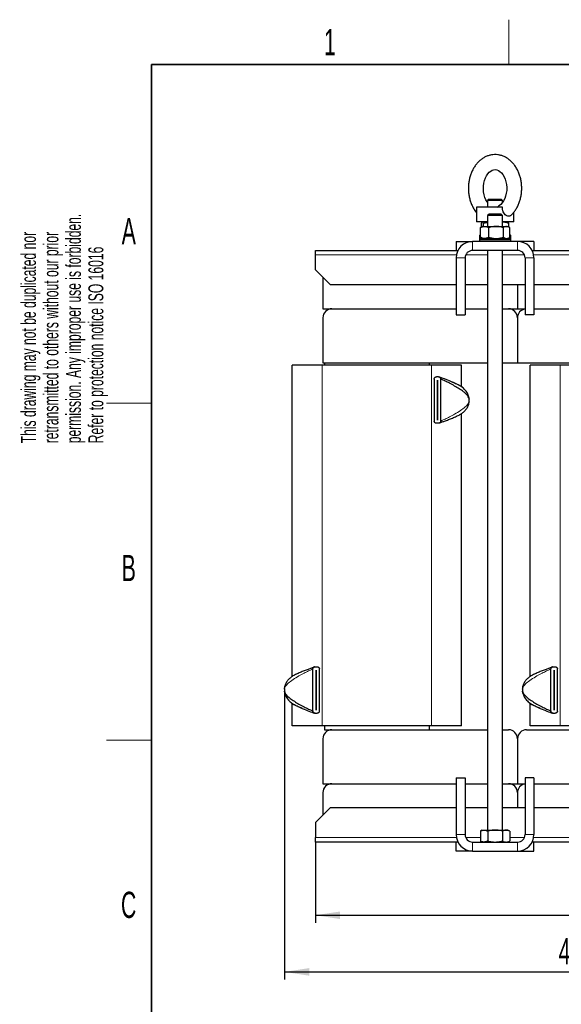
# Model space of a CAD drawing. Header units: millimetres. Extents: x 5 to 418, y 2 to 292.
# Tile 3 of 20: x 8 to 81, y 157 to 288. Entities that reach past the tile are written whole.
import ezdxf

# ---------------------------------------------------------------- set-up
doc = ezdxf.new("R2010")
doc.units = ezdxf.units.MM
doc.layers.add('SLD-0', color=7, linetype='Continuous')
doc.styles.add('SLDTEXTSTYLE0', font='TXT', dxfattribs={"width": 0.605})
doc.dimstyles.new('SLDDIMSTYLE1', dxfattribs={"dimtxt": 3.5, "dimasz": 3.302, "dimexe": 0, "dimexo": 0.0625, "dimgap": 0.875, "dimtad": 1, "dimlfac": 5, "dimrnd": 1e-09, "dimzin": 12, "dimdsep": 46, "dimtxsty": 'SLDTEXTSTYLE0', "dimsah": 1, "dimcen": 0.09, "dimadec": 0, "dimazin": 3, "dimtfac": 1, "dimtofl": 0, "dimtmove": 0, "dimatfit": 3, "dimfxl": 1, "dimfrac": 2, "dimtolj": 1, "dimtzin": 12, "dimarcsym": 0})
doc.dimstyles.new('SLDDIMSTYLE2', dxfattribs={"dimtxt": 3.5, "dimasz": 3.302, "dimexe": 0, "dimexo": 0.0625, "dimgap": 0.875, "dimtad": 1, "dimdec": 0, "dimlfac": 5, "dimrnd": 1e-09, "dimzin": 12, "dimdsep": 46, "dimtxsty": 'SLDTEXTSTYLE0', "dimsah": 1, "dimcen": 0.09, "dimadec": 0, "dimazin": 3, "dimtol": 1, "dimtp": 15, "dimtm": 15, "dimtfac": 1, "dimtdec": 0, "dimtofl": 0, "dimtmove": 0, "dimatfit": 3, "dimfxl": 1, "dimfrac": 2, "dimtolj": 1, "dimarcsym": 0})

# ---------------------------------------------------------------- blocks, each defined once
blk = doc.blocks.new('_D_2')
at = {"layer": 'SLD-0'}
for p, q in [((47.91, 178.64), (47.91, 167.86)), ((127.91, 178.64), (127.91, 167.86)), ((47.91, 168.86), (127.91, 168.86))]:
    blk.add_line(p, q, dxfattribs=at)
for points in [[(47.91, 168.86), (51.21, 168.35), (51.21, 169.36)], [(127.91, 168.86), (124.61, 169.36), (124.61, 168.35)]]:
    blk.add_solid(points, dxfattribs=at)
at = {"layer": 'SLD-0', "insert": (83.9, 173.37), "char_height": 3.5, "attachment_point": 1, "style": 'SLDTEXTSTYLE0'}
blk.add_mtext('400', dxfattribs=at)
blk = doc.blocks.new('_D_3')
at = {"layer": 'SLD-0', "color": 7}
for p, q in [((132.04, 237.55), (132.04, 160.29)), ((43.78, 199.08), (43.78, 160.29)), ((43.78, 161.29), (132.04, 161.29))]:
    blk.add_line(p, q, dxfattribs=at)
for points in [[(43.78, 161.29), (47.09, 160.78), (47.09, 161.8)], [(132.04, 161.29), (128.73, 161.8), (128.73, 160.78)]]:
    blk.add_solid(points, dxfattribs=at)
at = {"layer": 'SLD-0', "color": 7, "attachment_point": 1, "style": 'SLDTEXTSTYLE0'}
for s, insert, char_height in [('441', (80.4, 165.8), 3.5), ('±15', (89.75, 164.78), 2.485)]:
    blk.add_mtext(s, dxfattribs=dict(at, insert=insert, char_height=char_height))

msp = doc.modelspace()

# ---------------------------------------------------------------- linework, layer by layer
at = {"color": 7, "linetype": 'Continuous', "lineweight": 25}
for p, q in [((71.1101, 264.5356), (70.9101, 264.3356)), ((71.1101, 264.5356), (71.9101, 264.5356)), ((71.9101, 264.5356), (72.7101, 264.5356)), ((72.9101, 264.3356), (72.7101, 264.5356)), ((69.4101, 263.4756), (69.4101, 261.4756)), ((72.9115, 263.4756), (69.4101, 263.4756)), ((70.9101, 264.3356), (70.9101, 263.4756)), ((71.9101, 264.3356), (70.9101, 264.3356)), ((72.9101, 264.3356), (71.9101, 264.3356)), ((72.1865, 263.4756), (72.384, 263.6037)), ((72.9101, 264.0908), (72.9101, 264.3356)), ((71.1101, 262.5356), (70.9101, 262.3356)), ((70.9101, 262.3356), (70.9101, 260.8756)), ((71.1037, 262.3356), (70.9101, 262.3356)), ((72.9101, 262.3356), (71.1037, 262.3356)), ((71.265, 262.5356), (71.1101, 262.5356)), ((72.7101, 262.5356), (71.265, 262.5356)), ((72.9101, 262.3356), (72.7101, 262.5356)), ((72.9101, 260.8756), (72.9101, 262.3356)), ((74.4101, 261.4756), (74.4101, 262.7637)), ((70.2067, 261.4756), (69.4101, 261.4756)), ((70.0348, 260.7603), (69.9539, 260.7238)), ((69.9539, 259.4275), (69.9539, 260.7238)), ((70.2101, 260.8756), (70.0308, 260.7721)), ((70.0827, 260.8021), (70.0827, 261.3238)), ((70.9101, 261.4756), (70.2067, 261.4756)), ((70.2101, 260.8756), (70.5136, 260.8756)), ((70.3756, 260.8756), (70.3756, 261.3238)), ((70.5136, 260.8756), (72.0514, 260.8756)), ((71.0733, 259.4275), (71.0733, 260.7238)), ((72.0514, 260.8756), (73.4479, 260.8756)), ((74.4101, 261.4756), (72.9101, 261.4756)), ((72.9101, 261.4692), (72.9703, 261.4756)), ((73.0295, 259.4275), (73.0295, 260.7238)), ((73.4479, 260.8756), (73.6101, 260.8756)), ((73.7894, 260.7721), (73.6101, 260.8756)), ((73.7376, 260.8021), (73.7376, 261.3238)), ((73.8663, 259.4275), (73.8663, 260.7238)), ((69.9539, 259.8194), (69.8101, 259.6756)), ((69.8101, 259.6756), (69.8101, 259.4756)), ((69.9539, 259.6756), (69.8101, 259.6756)), ((69.8101, 259.4756), (69.8101, 259.0756)), ((69.8101, 259.4756), (69.9539, 259.4756)), ((70.0101, 259.2756), (69.8101, 259.0756)), ((69.9539, 259.4275), (70.0348, 259.391)), ((70.0101, 259.2756), (73.8101, 259.2756)), ((70.0308, 259.3792), (70.2101, 259.2756)), ((73.6101, 259.2756), (73.7894, 259.3792)), ((74.0101, 259.0756), (73.8101, 259.2756)), ((74.0101, 259.6756), (73.8663, 259.8194)), ((74.0101, 259.6756), (73.8663, 259.6756)), ((73.8663, 259.4756), (74.0101, 259.4756)), ((74.0101, 259.4756), (74.0101, 259.6756)), ((74.0101, 259.0756), (74.0101, 259.4756)), ((66.7101, 258.8756), (66.7101, 257.6756)), ((66.7101, 258.8756), (68.9101, 258.8756)), ((74.9101, 258.8756), (68.9101, 258.8756)), ((69.8101, 259.0756), (69.8101, 258.8756)), ((74.0101, 259.0756), (69.8101, 259.0756)), ((74.0101, 258.8756), (74.0101, 259.0756)), ((77.1101, 258.8756), (74.9101, 258.8756)), ((77.1101, 258.8756), (77.1101, 257.6756)), ((47.9101, 257.6756), (66.9505, 257.6756)), ((47.9101, 257.0756), (47.9101, 257.6756)), ((47.9101, 255.0756), (47.9101, 257.0756)), ((66.7101, 256.6756), (66.7101, 249.0756)), ((67.9101, 256.6756), (67.9101, 249.0756)), ((74.9101, 257.6756), (68.9101, 257.6756)), ((70.9101, 257.6756), (70.9101, 180.2356)), ((72.9101, 180.2356), (72.9101, 257.6756)), ((75.9101, 256.6756), (75.9101, 249.0756)), ((76.8697, 257.6756), (98.9505, 257.6756)), ((77.1101, 256.6756), (77.1101, 249.0756)), ((47.9101, 255.0756), (49.9101, 253.0756)), ((48.9101, 254.0756), (48.9101, 249.8756)), ((66.7101, 253.0756), (49.9101, 253.0756)), ((70.9101, 253.0756), (67.9101, 253.0756)), ((75.9101, 253.0756), (72.9101, 253.0756)), ((74.9101, 253.0756), (74.9101, 249.8756)), ((98.7101, 253.0756), (77.1101, 253.0756)), ((48.9101, 249.8756), (66.7101, 249.8756)), ((48.9101, 248.6756), (48.9101, 242.6756)), ((50.1101, 249.8756), (66.7101, 249.8756)), ((66.7101, 249.0756), (67.9101, 249.0756)), ((67.9101, 249.8756), (70.9101, 249.8756)), ((72.9101, 249.8756), (74.9101, 249.8756)), ((72.9101, 249.8756), (73.7101, 249.8756)), ((74.9101, 249.8756), (75.9101, 249.8756)), ((74.9101, 248.6756), (74.9101, 242.6756)), ((77.1101, 249.0756), (75.9101, 249.0756)), ((77.1101, 249.8756), (98.7101, 249.8756)), ((44.8101, 200.7911), (44.8101, 242.3556)), ((48.8101, 242.3556), (44.8101, 242.3556)), ((63.4101, 242.3556), (48.8101, 242.3556)), ((48.9101, 242.6756), (70.9101, 242.6756)), ((49.1101, 242.6756), (49.1101, 242.3556)), ((63.1101, 242.6756), (63.1101, 242.3556)), ((67.4101, 242.3556), (63.4101, 242.3556)), ((67.4101, 239.5007), (67.4101, 242.3556)), ((72.9101, 242.6756), (74.9101, 242.6756)), ((74.9101, 242.6756), (100.9101, 242.6756)), ((76.6101, 200.7911), (76.6101, 242.3556)), ((80.6101, 242.3556), (76.6101, 242.3556)), ((95.2101, 242.3556), (80.6101, 242.3556)), ((64.3535, 240.7845), (64.0668, 240.7845)), ((63.7801, 240.4978), (63.7801, 234.8711)), ((64.2091, 240.3545), (64.2111, 240.3545)), ((64.2091, 235.0145), (64.2091, 240.3545)), ((64.2111, 240.3545), (64.2111, 235.0145)), ((64.6401, 240.4978), (64.6401, 234.8711)), ((67.4082, 239.5016), (67.4566, 239.4796)), ((67.4566, 239.4796), (67.5621, 239.4077)), ((68.3844, 238.1137), (68.4359, 237.8182)), ((67.4566, 235.8893), (67.3651, 235.8478)), ((67.4101, 194.1556), (67.4101, 235.8411)), ((67.5621, 235.9613), (67.4566, 235.8893)), ((64.3535, 234.5845), (64.0668, 234.5845)), ((64.2111, 235.0145), (64.2091, 235.0145)), ((47.5801, 196.1344), (47.5801, 201.761)), ((47.8668, 202.0477), (48.1535, 202.0477)), ((48.0091, 201.6177), (48.0111, 201.6177)), ((48.0091, 196.2777), (48.0091, 201.6177)), ((48.0111, 201.6177), (48.0111, 196.2777)), ((48.4401, 196.1344), (48.4401, 201.761)), ((79.3801, 196.1344), (79.3801, 201.761)), ((79.6668, 202.0477), (79.9535, 202.0477)), ((79.8091, 201.6177), (79.8111, 201.6177)), ((79.8091, 196.2777), (79.8091, 201.6177)), ((79.8111, 201.6177), (79.8111, 196.2777)), ((80.2401, 196.1344), (80.2401, 201.761)), ((44.6581, 200.6709), (44.7636, 200.7428)), ((44.7636, 200.7428), (44.8551, 200.7844)), ((76.4581, 200.6709), (76.5636, 200.7428)), ((76.5636, 200.7428), (76.6551, 200.7844)), ((43.8359, 198.5185), (43.7843, 198.8139)), ((75.6359, 198.5185), (75.5843, 198.8139)), ((44.7636, 197.1526), (44.6581, 197.2245)), ((44.9142, 197.0842), (44.7636, 197.1526)), ((44.8101, 194.1556), (44.8101, 197.1315)), ((48.0111, 196.2777), (48.0091, 196.2777)), ((76.5636, 197.1526), (76.4581, 197.2245)), ((76.7142, 197.0842), (76.5636, 197.1526)), ((76.6101, 194.1556), (76.6101, 197.1315)), ((79.8111, 196.2777), (79.8091, 196.2777)), ((47.8668, 195.8477), (48.1535, 195.8477)), ((79.6668, 195.8477), (79.9535, 195.8477)), ((48.8101, 194.1556), (44.8101, 194.1556)), ((63.4101, 194.1556), (48.8101, 194.1556)), ((49.1101, 194.1556), (49.1101, 193.6356)), ((49.1101, 193.6356), (50.1101, 193.6356)), ((50.1101, 193.6356), (70.9101, 193.6356)), ((63.1101, 194.1556), (63.1101, 193.6356)), ((67.4101, 194.1556), (63.4101, 194.1556)), ((72.9101, 193.6356), (73.7101, 193.6356)), ((76.1101, 193.6356), (99.7101, 193.6356)), ((80.6101, 194.1556), (76.6101, 194.1556)), ((95.2101, 194.1556), (80.6101, 194.1556)), ((48.9101, 192.4356), (48.9101, 186.4356)), ((74.9101, 192.4356), (74.9101, 186.4356)), ((66.7101, 187.2356), (66.7101, 179.6356)), ((66.7101, 187.2356), (67.9101, 187.2356)), ((67.9101, 187.2356), (67.9101, 179.6356)), ((75.9101, 187.2356), (75.9101, 179.6356)), ((77.1101, 187.2356), (75.9101, 187.2356)), ((77.1101, 187.2356), (77.1101, 179.6356)), ((48.9101, 186.4356), (66.7101, 186.4356)), ((50.1101, 186.4356), (66.7101, 186.4356)), ((67.9101, 186.4356), (70.9101, 186.4356)), ((72.9101, 186.4356), (73.7101, 186.4356)), ((72.9101, 186.4356), (74.9101, 186.4356)), ((74.9101, 186.4356), (75.9101, 186.4356)), ((77.1101, 186.4356), (98.7101, 186.4356)), ((48.9101, 185.2356), (48.9101, 182.2356)), ((74.9101, 185.2356), (74.9101, 183.2356)), ((49.9101, 183.2356), (47.9101, 181.2356)), ((49.9101, 183.2356), (66.7101, 183.2356)), ((67.9101, 183.2356), (70.9101, 183.2356)), ((72.9101, 183.2356), (75.9101, 183.2356)), ((77.1101, 183.2356), (98.7101, 183.2356)), ((47.9101, 181.2356), (47.9101, 179.2356)), ((70.2101, 180.2356), (69.9471, 180.0838)), ((70.2101, 180.2356), (70.4379, 180.2356)), ((70.4379, 180.2356), (71.9101, 180.2356)), ((71.9101, 180.2356), (73.3824, 180.2356)), ((73.3824, 180.2356), (73.6101, 180.2356)), ((73.8731, 180.0838), (73.6101, 180.2356)), ((47.9101, 178.6356), (47.9101, 179.2356)), ((69.9471, 180.0838), (69.9471, 178.7875)), ((70.9286, 180.0838), (70.9286, 178.7875)), ((72.8916, 180.0838), (72.8916, 178.7875)), ((73.8731, 180.0838), (73.8731, 178.7875)), ((66.9505, 178.6356), (47.9101, 178.6356)), ((66.7101, 177.4356), (66.7101, 178.6356)), ((68.9101, 178.6356), (74.9101, 178.6356)), ((69.9471, 178.7875), (70.2101, 178.6356)), ((73.6101, 178.6356), (73.8731, 178.7875)), ((98.9505, 178.6356), (76.8697, 178.6356)), ((77.1101, 177.4356), (77.1101, 178.6356)), ((68.9101, 177.4356), (66.7101, 177.4356)), ((68.9101, 177.4356), (74.9101, 177.4356)), ((74.9101, 177.4356), (77.1101, 177.4356))]:
    msp.add_line(p, q, dxfattribs=at)
at = {"color": 7, "linetype": 'Continuous', "lineweight": 18}
for p, q in [((68.9101, 257.6756), (68.9101, 258.8756)), ((74.9101, 257.6756), (74.9101, 258.8756)), ((66.7468, 257.0756), (47.9101, 257.0756)), ((67.9101, 256.6756), (66.7101, 256.6756)), ((70.9101, 257.0756), (67.9936, 257.0756)), ((75.8266, 257.0756), (72.9101, 257.0756)), ((75.9101, 256.6756), (77.1101, 256.6756)), ((98.7468, 257.0756), (77.0735, 257.0756)), ((48.8101, 194.1556), (48.8101, 242.3556)), ((63.4101, 194.1556), (63.4101, 242.3556)), ((80.6101, 194.1556), (80.6101, 242.3556)), ((67.2748, 239.583), (67.5621, 239.4077)), ((66.9101, 235.6412), (66.9101, 235.5132)), ((67.3983, 235.8613), (67.5621, 235.9613)), ((44.822, 200.7708), (44.6581, 200.6709)), ((45.3101, 200.991), (45.3101, 201.119)), ((76.622, 200.7708), (76.4581, 200.6709)), ((77.1101, 200.991), (77.1101, 201.119)), ((44.9455, 197.0492), (44.6581, 197.2245)), ((76.7455, 197.0492), (76.4581, 197.2245)), ((47.9101, 179.2356), (66.7468, 179.2356)), ((67.9101, 179.6356), (66.7101, 179.6356)), ((67.9936, 179.2356), (69.9471, 179.2356)), ((73.8731, 179.2356), (75.8266, 179.2356)), ((75.9101, 179.6356), (77.1101, 179.6356)), ((77.0735, 179.2356), (98.7468, 179.2356)), ((68.9101, 178.6356), (68.9101, 177.4356)), ((74.9101, 178.6356), (74.9101, 177.4356))]:
    msp.add_line(p, q, dxfattribs=at)
at = {"color": 7, "linetype": 'Continuous', "lineweight": 25, "flags": 128}
msp.add_lwpolyline([(70.9101, 264.0918), (70.8662, 264.1471), (70.6989, 264.4296), (70.5589, 264.7514), (70.4516, 265.105), (70.381, 265.4816), (70.3498, 265.8717), (70.3595, 266.2645), (70.4095, 266.6495), (70.4977, 267.0159), (70.6202, 267.3538), (70.7716, 267.6548), (70.9452, 267.9122), (71.1333, 268.1212), (71.3285, 268.2804), (71.5255, 268.3909), (71.7238, 268.4558), (71.9315, 268.4754), (72.1633, 268.439), (72.3623, 268.3583), (72.556, 268.2337), (72.7627, 268.0444), (72.9522, 267.8069), (73.1198, 267.5248), (73.2601, 267.2033), (73.3678, 266.85), (73.4388, 266.4736), (73.4703, 266.0836), (73.4611, 265.6907), (73.4115, 265.3056), (73.3237, 264.939), (73.2015, 264.6007), (73.0504, 264.2993), (72.877, 264.0415), (72.689, 263.8319), (72.4938, 263.6723), (72.3808, 263.6086), (72.3808, 263.6086)], dxfattribs=at)
at = {"color": 7, "linetype": 'Continuous', "lineweight": 25}
for centre, radius, start, end in [((68.9101, 256.6756), 2.2, 90, 180), ((74.9101, 256.6756), 2.2, 0, 90), ((68.9101, 256.6756), 1, 90, 180), ((74.9101, 256.6756), 1, 0, 90), ((50.1101, 248.6756), 1.2, 90, 180), ((73.7101, 248.6756), 1.2, 0, 90), ((76.1101, 248.6756), 1.2, 99.594068, 180), ((66.3101, 237.6845), 2.13, 356.4, 3.6), ((45.9101, 198.9477), 2.13, 176.4, 183.6), ((77.7101, 198.9477), 2.13, 176.4, 183.6), ((50.1101, 192.4356), 1.2, 90, 180), ((73.7101, 192.4356), 1.2, 0, 90), ((76.1101, 192.4356), 1.2, 90, 180), ((50.1101, 185.2356), 1.2, 90, 180), ((73.7101, 185.2356), 1.2, 0, 90), ((76.1101, 185.2356), 1.2, 99.594068, 180), ((68.9101, 179.6356), 2.2, 180, 270), ((68.9101, 179.6356), 1, 180, 270), ((74.9101, 179.6356), 1, 270, 0), ((74.9101, 179.6356), 2.2, 270, 0)]:
    msp.add_arc(centre, radius, start, end, dxfattribs=at)
for points, knots in [([(74.0264, 262.3446), (74.1358, 262.4532), (74.3568, 262.6728), (74.6442, 263.0609), (74.897, 263.4891), (75.1074, 263.9547), (75.2729, 264.4494), (75.3911, 264.9661), (75.4604, 265.4972), (75.4799, 266.0354), (75.4493, 266.5734), (75.3686, 267.104), (75.2385, 267.6201), (75.0598, 268.1144), (74.8342, 268.5799), (74.5638, 269.0091), (74.252, 269.3948), (73.9032, 269.7298), (73.5233, 270.0082), (73.1194, 270.225), (72.699, 270.3773), (72.2699, 270.464), (71.8389, 270.4854), (71.4127, 270.443), (70.9968, 270.3387), (70.5961, 270.1747), (70.2148, 269.9534), (69.8571, 269.677), (69.5275, 269.3483), (69.2303, 268.9711), (68.9701, 268.5501), (68.7511, 268.0914), (68.5764, 267.6019), (68.4487, 267.0889), (68.3697, 266.5601), (68.3403, 266.0227), (68.3609, 265.4841), (68.4317, 264.9514), (68.5522, 264.432), (68.721, 263.9324), (68.9387, 263.462), (69.1675, 263.0686), (69.3407, 262.853), (69.4101, 262.7667)], [0, 0, 0, 0, 0.023862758, 0.048237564, 0.072858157, 0.097647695, 0.122537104, 0.14747528, 0.172434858, 0.197414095, 0.222421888, 0.247468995, 0.27256707, 0.297724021, 0.322934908, 0.34815993, 0.373333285, 0.398359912, 0.423130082, 0.44754906, 0.47156946, 0.495209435, 0.518549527, 0.541714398, 0.564818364, 0.587994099, 0.6113712, 0.635040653, 0.659041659, 0.683359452, 0.707937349, 0.732699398, 0.757573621, 0.782505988, 0.80746191, 0.832436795, 0.85743792, 0.882476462, 0.907563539, 0.932708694, 0.95791018, 0.983136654, 1, 1, 1, 1]), ([(74.0175, 262.3535), (73.9923, 262.3269), (73.9174, 262.2481), (73.7365, 262.2202), (73.4973, 262.2702), (73.2552, 262.4249), (73.0567, 262.6655), (72.9208, 263.0009), (72.8988, 263.2828), (72.91, 263.4522), (72.9115, 263.4756)], [0, 0, 0, 0, 0.07155709, 0.21247609, 0.35547679, 0.49847541, 0.63929994, 0.77853391, 0.96942111, 1, 1, 1, 1]), ([(69.9539, 260.7238), (70.0448, 260.7662), (70.2283, 260.8519), (70.4179, 260.8677), (70.5136, 260.8756)], [0, 0, 0, 0, 0.495457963, 1, 1, 1, 1]), ([(70.2292, 261.4756), (70.2257, 261.4754), (70.1994, 261.4741), (70.1498, 261.4409), (70.1052, 261.3631), (70.0827, 261.3238)], [0, 0, 0, 0, 0.07008803, 0.5307834, 1, 1, 1, 1]), ([(70.3756, 261.3238), (70.3518, 261.3662), (70.3038, 261.4519), (70.2542, 261.4677), (70.2292, 261.4756)], [0, 0, 0, 0, 0.49545796, 1, 1, 1, 1]), ([(70.3756, 261.3238), (70.4439, 261.3451), (70.6183, 261.3997), (70.7997, 261.4157), (70.9101, 261.4254)], [0, 0, 0, 0, 0.39105264, 1, 1, 1, 1]), ([(70.5136, 260.8756), (70.5269, 260.8754), (70.6274, 260.8741), (70.8168, 260.8409), (70.9873, 260.7631), (71.0733, 260.7238)], [0, 0, 0, 0, 0.070088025, 0.530783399, 1, 1, 1, 1]), ([(72.0514, 260.8756), (72.0282, 260.8754), (71.8527, 260.8741), (71.5216, 260.8409), (71.2237, 260.7631), (71.0733, 260.7238)], [0, 0, 0, 0, 0.07008803, 0.5307834, 1, 1, 1, 1]), ([(73.0295, 260.7238), (72.8707, 260.7662), (72.5501, 260.8519), (72.2186, 260.8677), (72.0514, 260.8756)], [0, 0, 0, 0, 0.49545796, 1, 1, 1, 1]), ([(72.9703, 261.4756), (72.9885, 261.4754), (73.1262, 261.4741), (73.3859, 261.4409), (73.6196, 261.3631), (73.7376, 261.3238)], [0, 0, 0, 0, 0.07008803, 0.5307834, 1, 1, 1, 1]), ([(73.4479, 260.8756), (73.413, 260.8737), (73.2714, 260.866), (73.1335, 260.7849), (73.0295, 260.7238)], [0, 0, 0, 0, 0.24657943, 1, 1, 1, 1]), ([(73.8663, 260.7238), (73.835, 260.7443), (73.6987, 260.8337), (73.5571, 260.8574), (73.4479, 260.8756)], [0, 0, 0, 0, 0.22970824, 1, 1, 1, 1]), ([(73.5911, 261.4756), (73.5946, 261.4754), (73.6209, 261.4741), (73.6704, 261.4409), (73.715, 261.3631), (73.7376, 261.3238)], [0, 0, 0, 0, 0.07008803, 0.5307834, 1, 1, 1, 1]), ([(70.5136, 259.2756), (70.5004, 259.2758), (70.3999, 259.2772), (70.2105, 259.3103), (70.04, 259.3882), (69.9539, 259.4275)], [0, 0, 0, 0, 0.070088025, 0.530783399, 1, 1, 1, 1]), ([(71.0733, 259.4275), (70.9824, 259.3862), (70.8454, 259.324), (70.6572, 259.2821), (70.5616, 259.2778), (70.5136, 259.2756)], [0, 0, 0, 0, 0.49525132, 0.7468182, 1, 1, 1, 1]), ([(71.0733, 259.4275), (71.2322, 259.3862), (71.4717, 259.324), (71.8006, 259.2821), (71.9676, 259.2778), (72.0514, 259.2756)], [0, 0, 0, 0, 0.49525132, 0.7468182, 1, 1, 1, 1]), ([(72.0514, 259.2756), (72.0746, 259.2758), (72.2502, 259.2772), (72.5812, 259.3103), (72.8792, 259.3882), (73.0295, 259.4275)], [0, 0, 0, 0, 0.07008803, 0.5307834, 1, 1, 1, 1]), ([(73.0295, 259.4275), (73.1335, 259.3663), (73.2714, 259.2852), (73.413, 259.2775), (73.4479, 259.2756)], [0, 0, 0, 0, 0.75342057, 1, 1, 1, 1]), ([(73.4479, 259.2756), (73.5571, 259.2939), (73.6987, 259.3176), (73.835, 259.4069), (73.8663, 259.4275)], [0, 0, 0, 0, 0.77029176, 1, 1, 1, 1]), ([(63.7801, 240.4978), (63.785, 240.5378), (63.7945, 240.6166), (63.8618, 240.7072), (63.9475, 240.7638), (64.0179, 240.7831), (64.0582, 240.7842), (64.0668, 240.7845)], [0, 0, 0, 0, 0.289726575, 0.570164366, 0.758900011, 0.948894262, 1, 1, 1, 1]), ([(64.3535, 240.7845), (64.3809, 240.7821), (64.4355, 240.7775), (64.5092, 240.7425), (64.573, 240.6888), (64.6228, 240.6111), (64.6394, 240.5426), (64.64, 240.5027), (64.6401, 240.4978)], [0, 0, 0, 0, 0.16254147, 0.32450404, 0.49984471, 0.71179528, 0.96472267, 1, 1, 1, 1]), ([(64.5384, 240.7367), (64.519, 240.7435), (64.4854, 240.7554), (64.4558, 240.7658), (64.4431, 240.7702), (64.4423, 240.7705), (64.442, 240.7706)], [0, 0, 0, 0, 0.44773606, 0.77561462, 0.90573114, 1, 1, 1, 1]), ([(68.3993, 238.0988), (68.3462, 238.2655), (68.2245, 238.6478), (67.8294, 239.1541), (67.3518, 239.5366), (66.6638, 239.9058), (65.9054, 240.2212), (65.1221, 240.5261), (64.6834, 240.6855), (64.5578, 240.7298), (64.5384, 240.7367)], [0, 0, 0, 0, 0.10112495, 0.23189269, 0.35101804, 0.44363834, 0.69857616, 0.89766263, 0.98417584, 1, 1, 1, 1]), ([(68.4359, 237.8182), (68.4079, 237.9249), (68.3464, 238.1589), (68.0543, 238.4839), (67.6492, 238.8371), (67.1226, 239.2009), (66.4978, 239.5762), (65.858, 239.9199), (65.3432, 240.1746), (65.0007, 240.3356), (64.8182, 240.419), (64.7032, 240.4703), (64.6536, 240.492), (64.6416, 240.4972), (64.6406, 240.4976), (64.6401, 240.4978)], [0, 0, 0, 0, 0.07802303, 0.17112385, 0.27880075, 0.41866542, 0.56372933, 0.72172445, 0.85718861, 0.91147459, 0.95420524, 0.98370015, 0.99421018, 0.99731058, 1, 1, 1, 1]), ([(66.0471, 240.1509), (66.1044, 240.1281), (66.3394, 240.0344), (66.7284, 239.8592), (67.0876, 239.6988), (67.2532, 239.5963), (67.2748, 239.583)], [0, 0, 0, 0, 0.13617337, 0.55933675, 0.94258055, 1, 1, 1, 1]), ([(67.313, 239.5639), (67.3122, 239.5647), (67.3103, 239.5665), (67.289, 239.5789), (67.2761, 239.5863)], [0, 0, 0, 0, 0.39852657, 1, 1, 1, 1]), ([(64.5112, 234.6391), (64.5899, 234.6667), (64.8007, 234.7407), (65.197, 234.8852), (65.6885, 235.0718), (66.2173, 235.283), (66.7295, 235.5081), (67.1307, 235.6931), (67.3361, 235.8222), (67.3983, 235.8613)], [0, 0, 0, 0, 0.08666786, 0.23207454, 0.40332011, 0.586122, 0.76614289, 0.92918131, 1, 1, 1, 1]), ([(64.0668, 234.5845), (64.0394, 234.5868), (63.9847, 234.5914), (63.9111, 234.6265), (63.8473, 234.6801), (63.7975, 234.7579), (63.7809, 234.8263), (63.7802, 234.8663), (63.7801, 234.8711)], [0, 0, 0, 0, 0.16254147, 0.32450404, 0.49984471, 0.71179528, 0.96472267, 1, 1, 1, 1]), ([(64.6401, 234.8711), (64.6353, 234.8311), (64.6258, 234.7523), (64.5584, 234.6617), (64.4727, 234.6052), (64.4024, 234.5858), (64.362, 234.5847), (64.3535, 234.5845)], [0, 0, 0, 0, 0.28972657, 0.57016437, 0.75890001, 0.94889426, 1, 1, 1, 1]), ([(64.4418, 234.5985), (64.4419, 234.5985), (64.4421, 234.5986), (64.4483, 234.6008), (64.4787, 234.6113), (64.5224, 234.6268), (64.5568, 234.639)], [0, 0, 0, 0, 0.05370887, 0.13051202, 0.31651274, 1, 1, 1, 1]), ([(47.709, 201.9931), (47.6303, 201.9655), (47.4196, 201.8914), (47.0233, 201.747), (46.5318, 201.5603), (46.003, 201.3492), (45.4908, 201.1241), (45.0896, 200.9391), (44.8842, 200.81), (44.822, 200.7708)], [0, 0, 0, 0, 0.08666786, 0.23207454, 0.40332011, 0.586122, 0.76614289, 0.92918131, 1, 1, 1, 1]), ([(47.5801, 201.761), (47.5838, 201.7957), (47.5911, 201.8652), (47.6483, 201.9561), (47.7308, 202.0202), (47.8098, 202.0455), (47.8547, 202.0472), (47.8668, 202.0477)], [0, 0, 0, 0, 0.24041534, 0.48108171, 0.71264111, 0.9230503, 1, 1, 1, 1]), ([(47.7785, 202.0337), (47.7784, 202.0337), (47.7781, 202.0336), (47.772, 202.0314), (47.7416, 202.0208), (47.6978, 202.0054), (47.6635, 201.9932)], [0, 0, 0, 0, 0.05370887, 0.13051202, 0.31651274, 1, 1, 1, 1]), ([(48.1535, 202.0477), (48.1834, 202.0449), (48.2434, 202.0394), (48.3239, 201.9969), (48.3887, 201.933), (48.432, 201.8513), (48.4375, 201.7905), (48.4401, 201.761)], [0, 0, 0, 0, 0.19051414, 0.38072695, 0.57901417, 0.79557555, 1, 1, 1, 1]), ([(79.509, 201.9931), (79.4303, 201.9655), (79.2196, 201.8914), (78.8233, 201.747), (78.3318, 201.5603), (77.803, 201.3492), (77.2908, 201.1241), (76.8896, 200.9391), (76.6842, 200.81), (76.622, 200.7708)], [0, 0, 0, 0, 0.08666786, 0.23207454, 0.40332011, 0.586122, 0.76614289, 0.92918131, 1, 1, 1, 1]), ([(79.3801, 201.761), (79.3838, 201.7957), (79.3911, 201.8652), (79.4483, 201.9561), (79.5308, 202.0202), (79.6098, 202.0455), (79.6547, 202.0472), (79.6668, 202.0477)], [0, 0, 0, 0, 0.24041534, 0.48108171, 0.71264111, 0.9230503, 1, 1, 1, 1]), ([(79.5785, 202.0337), (79.5784, 202.0337), (79.5781, 202.0336), (79.572, 202.0314), (79.5416, 202.0208), (79.4978, 202.0054), (79.4635, 201.9932)], [0, 0, 0, 0, 0.05370887, 0.13051202, 0.31651274, 1, 1, 1, 1]), ([(79.9535, 202.0477), (79.9834, 202.0449), (80.0434, 202.0394), (80.1239, 201.9969), (80.1887, 201.933), (80.232, 201.8513), (80.2375, 201.7905), (80.2401, 201.761)], [0, 0, 0, 0, 0.19051414, 0.38072695, 0.57901417, 0.79557555, 1, 1, 1, 1]), ([(43.7843, 198.8139), (43.8124, 198.7073), (43.8738, 198.4732), (44.1659, 198.1482), (44.571, 197.7951), (45.0977, 197.4312), (45.7225, 197.056), (46.3622, 196.7123), (46.8771, 196.4576), (47.2195, 196.2966), (47.402, 196.2132), (47.5171, 196.1619), (47.5667, 196.1402), (47.5787, 196.135), (47.5797, 196.1346), (47.5801, 196.1344)], [0, 0, 0, 0, 0.07802303, 0.17112385, 0.27880075, 0.41866542, 0.56372933, 0.72172445, 0.85718861, 0.91147459, 0.95420524, 0.98370015, 0.99421018, 0.99731058, 1, 1, 1, 1]), ([(75.5843, 198.8139), (75.6124, 198.7073), (75.6738, 198.4732), (75.9659, 198.1482), (76.371, 197.7951), (76.8977, 197.4312), (77.5225, 197.056), (78.1622, 196.7123), (78.6771, 196.4576), (79.0195, 196.2966), (79.202, 196.2132), (79.3171, 196.1619), (79.3667, 196.1402), (79.3787, 196.135), (79.3797, 196.1346), (79.3801, 196.1344)], [0, 0, 0, 0, 0.07802303, 0.17112385, 0.27880075, 0.41866542, 0.56372933, 0.72172445, 0.85718861, 0.91147459, 0.95420524, 0.98370015, 0.99421018, 0.99731058, 1, 1, 1, 1]), ([(43.821, 198.5334), (43.874, 198.3667), (43.9957, 197.9844), (44.3908, 197.478), (44.8684, 197.0955), (45.5565, 196.7264), (46.3149, 196.411), (47.0982, 196.1061), (47.5369, 195.9467), (47.6625, 195.9024), (47.6819, 195.8955)], [0, 0, 0, 0, 0.10112495, 0.23189269, 0.35101804, 0.44363834, 0.69857616, 0.89766263, 0.98417584, 1, 1, 1, 1]), ([(75.621, 198.5334), (75.674, 198.3667), (75.7957, 197.9844), (76.1908, 197.478), (76.6684, 197.0955), (77.3565, 196.7264), (78.1149, 196.411), (78.8982, 196.1061), (79.3369, 195.9467), (79.4625, 195.9024), (79.4819, 195.8955)], [0, 0, 0, 0, 0.10112495, 0.23189269, 0.35101804, 0.44363834, 0.69857616, 0.89766263, 0.98417584, 1, 1, 1, 1]), ([(44.9073, 197.0683), (44.908, 197.0675), (44.9099, 197.0657), (44.9313, 197.0533), (44.9441, 197.0458)], [0, 0, 0, 0, 0.39852657, 1, 1, 1, 1]), ([(46.1731, 196.4813), (46.1159, 196.5041), (45.8809, 196.5978), (45.4919, 196.773), (45.1327, 196.9334), (44.9671, 197.0358), (44.9455, 197.0492)], [0, 0, 0, 0, 0.13617337, 0.55933675, 0.94258055, 1, 1, 1, 1]), ([(47.8668, 195.8477), (47.8368, 195.8505), (47.7769, 195.856), (47.6963, 195.8985), (47.6315, 195.9624), (47.5883, 196.044), (47.5828, 196.1048), (47.5801, 196.1344)], [0, 0, 0, 0, 0.190514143, 0.380726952, 0.579014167, 0.795575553, 1, 1, 1, 1]), ([(48.4401, 196.1344), (48.4365, 196.0996), (48.4291, 196.0301), (48.3719, 195.9393), (48.2894, 195.8752), (48.2105, 195.8499), (48.1655, 195.8482), (48.1535, 195.8477)], [0, 0, 0, 0, 0.24041534, 0.48108171, 0.71264111, 0.9230503, 1, 1, 1, 1]), ([(76.7073, 197.0683), (76.708, 197.0675), (76.7099, 197.0657), (76.7313, 197.0533), (76.7441, 197.0458)], [0, 0, 0, 0, 0.39852657, 1, 1, 1, 1]), ([(77.9731, 196.4813), (77.9159, 196.5041), (77.6809, 196.5978), (77.2919, 196.773), (76.9327, 196.9334), (76.7671, 197.0358), (76.7455, 197.0492)], [0, 0, 0, 0, 0.13617337, 0.55933675, 0.94258055, 1, 1, 1, 1]), ([(79.6668, 195.8477), (79.6368, 195.8505), (79.5769, 195.856), (79.4963, 195.8985), (79.4315, 195.9624), (79.3883, 196.044), (79.3828, 196.1048), (79.3801, 196.1344)], [0, 0, 0, 0, 0.190514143, 0.380726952, 0.579014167, 0.795575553, 1, 1, 1, 1]), ([(80.2401, 196.1344), (80.2365, 196.0996), (80.2291, 196.0301), (80.1719, 195.9393), (80.0894, 195.8752), (80.0105, 195.8499), (79.9655, 195.8482), (79.9535, 195.8477)], [0, 0, 0, 0, 0.24041534, 0.48108171, 0.71264111, 0.9230503, 1, 1, 1, 1]), ([(47.6819, 195.8955), (47.7013, 195.8886), (47.7348, 195.8767), (47.7645, 195.8664), (47.7772, 195.862), (47.7779, 195.8617), (47.7783, 195.8616)], [0, 0, 0, 0, 0.44773606, 0.77561462, 0.90573114, 1, 1, 1, 1]), ([(79.4819, 195.8955), (79.5013, 195.8886), (79.5348, 195.8767), (79.5645, 195.8664), (79.5772, 195.862), (79.5779, 195.8617), (79.5783, 195.8616)], [0, 0, 0, 0, 0.44773606, 0.77561462, 0.90573114, 1, 1, 1, 1]), ([(69.9471, 180.0838), (70.0268, 180.1262), (70.1877, 180.2119), (70.354, 180.2277), (70.4379, 180.2356)], [0, 0, 0, 0, 0.49545796, 1, 1, 1, 1]), ([(70.4379, 180.2356), (70.4495, 180.2354), (70.5376, 180.2341), (70.7037, 180.2009), (70.8532, 180.1231), (70.9286, 180.0838)], [0, 0, 0, 0, 0.07008803, 0.5307834, 1, 1, 1, 1]), ([(71.9101, 180.2356), (71.6541, 180.2174), (71.3218, 180.1937), (71.0021, 180.1043), (70.9286, 180.0838)], [0, 0, 0, 0, 0.77029176, 1, 1, 1, 1]), ([(72.8916, 180.0838), (72.6478, 180.1449), (72.3242, 180.226), (71.992, 180.2337), (71.9101, 180.2356)], [0, 0, 0, 0, 0.75342057, 1, 1, 1, 1]), ([(73.3824, 180.2356), (73.3707, 180.2354), (73.2827, 180.2341), (73.1166, 180.2009), (72.9671, 180.1231), (72.8916, 180.0838)], [0, 0, 0, 0, 0.070088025, 0.530783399, 1, 1, 1, 1]), ([(73.8731, 180.0838), (73.7934, 180.125), (73.6733, 180.1872), (73.5082, 180.2292), (73.4244, 180.2335), (73.3824, 180.2356)], [0, 0, 0, 0, 0.49525132, 0.7468182, 1, 1, 1, 1]), ([(70.4379, 178.6356), (70.4263, 178.6358), (70.3382, 178.6372), (70.1721, 178.6703), (70.0226, 178.7482), (69.9471, 178.7875)], [0, 0, 0, 0, 0.07008803, 0.5307834, 1, 1, 1, 1]), ([(70.9286, 178.7875), (70.8489, 178.745), (70.6881, 178.6594), (70.5218, 178.6436), (70.4379, 178.6356)], [0, 0, 0, 0, 0.49545796, 1, 1, 1, 1]), ([(70.9286, 178.7875), (71.0021, 178.7669), (71.3218, 178.6776), (71.6541, 178.6539), (71.9101, 178.6356)], [0, 0, 0, 0, 0.22970824, 1, 1, 1, 1]), ([(71.9101, 178.6356), (71.992, 178.6375), (72.3242, 178.6452), (72.6478, 178.7263), (72.8916, 178.7875)], [0, 0, 0, 0, 0.24657943, 1, 1, 1, 1]), ([(72.8916, 178.7875), (72.9713, 178.745), (73.1322, 178.6594), (73.2985, 178.6436), (73.3824, 178.6356)], [0, 0, 0, 0, 0.49545796, 1, 1, 1, 1]), ([(73.3824, 178.6356), (73.394, 178.6358), (73.4821, 178.6372), (73.6482, 178.6703), (73.7977, 178.7482), (73.8731, 178.7875)], [0, 0, 0, 0, 0.07008803, 0.5307834, 1, 1, 1, 1])]:
    msp.add_open_spline(points, degree=3, knots=knots, dxfattribs=at)
at = {"color": 7, "linetype": 'Continuous', "lineweight": 18}
for points, knots in [([(64.6401, 234.8711), (64.6409, 234.8715), (64.6427, 234.8722), (64.657, 234.8785), (64.7054, 234.8996), (64.8185, 234.9501), (65.0006, 235.0333), (65.3433, 235.1944), (65.8582, 235.449), (66.554, 235.8235), (67.2794, 236.2621), (67.8798, 236.717), (68.3125, 237.1406), (68.3977, 237.4237), (68.4359, 237.5507)], [0, 0, 0, 0, 0.003480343, 0.00769901, 0.016315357, 0.045820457, 0.088565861, 0.142870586, 0.278381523, 0.436431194, 0.620619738, 0.792118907, 0.906688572, 1, 1, 1, 1]), ([(47.5801, 201.761), (47.5793, 201.7607), (47.5776, 201.7599), (47.5632, 201.7537), (47.5149, 201.7325), (47.4018, 201.6821), (47.2196, 201.5988), (46.877, 201.4377), (46.3621, 201.1832), (45.6663, 200.8086), (44.9409, 200.37), (44.3405, 199.9152), (43.9078, 199.4915), (43.8226, 199.2085), (43.7843, 199.0814)], [0, 0, 0, 0, 0.00348034, 0.00769901, 0.01631536, 0.04582046, 0.08856586, 0.14287059, 0.27838152, 0.43643119, 0.62061974, 0.79211891, 0.90668857, 1, 1, 1, 1]), ([(79.3801, 201.761), (79.3793, 201.7607), (79.3776, 201.7599), (79.3632, 201.7537), (79.3149, 201.7325), (79.2018, 201.6821), (79.0196, 201.5988), (78.677, 201.4377), (78.1621, 201.1832), (77.4663, 200.8086), (76.7409, 200.37), (76.1405, 199.9152), (75.7078, 199.4915), (75.6226, 199.2085), (75.5843, 199.0814)], [0, 0, 0, 0, 0.003480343, 0.00769901, 0.016315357, 0.045820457, 0.088565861, 0.142870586, 0.278381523, 0.436431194, 0.620619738, 0.792118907, 0.906688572, 1, 1, 1, 1])]:
    msp.add_open_spline(points, degree=3, knots=knots, dxfattribs=at)
at = {"color": 7, "linetype": 'Continuous', "lineweight": 25}
for points in [[(68.4359, 237.5507), (68.4163, 237.3954), (68.3769, 237.0849), (68.1898, 236.6511), (67.9238, 236.2607), (67.6827, 236.0611), (67.5621, 235.9613)], [(43.7843, 199.0814), (43.804, 199.2367), (43.8434, 199.5473), (44.0304, 199.9811), (44.2964, 200.3714), (44.5376, 200.5711), (44.6581, 200.6709)], [(75.5843, 199.0814), (75.604, 199.2367), (75.6434, 199.5473), (75.8304, 199.9811), (76.0964, 200.3714), (76.3376, 200.5711), (76.4581, 200.6709)]]:
    msp.add_open_spline(points, degree=3, dxfattribs=at)
at = {"layer": 'SLD-0', "lineweight": 18}
for p, q in [((73.75, 282.5), (73.75, 288.5)), ((20, 237.25), (26, 237.25)), ((20, 192.25), (26, 192.25))]:
    msp.add_line(p, q, dxfattribs=at)
at = {"layer": 'SLD-0', "lineweight": 35}
for p, q in [((408, 282.5), (26, 282.5)), ((26, 282.5), (26, 12))]:
    msp.add_line(p, q, dxfattribs=at)

# ---------------------------------------------------------------- texts
at = {"layer": 'SLD-0', "char_height": 3.5, "attachment_point": 2, "style": 'SLDTEXTSTYLE0'}
for s, insert in [('1', (49.8527, 287.243)), ('A', (22.9816, 262.0011)), ('B', (22.9816, 217.0011)), ('C', (22.9597, 172.0011))]:
    msp.add_mtext(s, dxfattribs=dict(at, insert=insert))
at = {"layer": 'SLD-0', "char_height": 2, "attachment_point": 1, "rotation": 90, "style": 'SLDTEXTSTYLE0'}
for s, insert in [('permission. Any improper use is forbidden.', (14.5783, 231.9088)), ('retransmitted to others without our prior', (11.5783, 231.9088)), ('This drawing may not be duplicated nor', (8.5783, 231.9088)), ('Refer to protection notice ISO 16016', (17.5783, 231.9088))]:
    msp.add_mtext(s, dxfattribs=dict(at, insert=insert))

# ---------------------------------------------------------------- dimensions: what is measured, and where the dimension line sits
at = {"layer": 'SLD-0', "color": 7}
dim = msp.add_linear_dim(base=(132.0359, 161.2873), p1=(43.7843, 199.0814), p2=(132.0359, 237.5507), dimstyle='SLDDIMSTYLE2', dxfattribs=at)
dim.commit()
dim.dimension.update_dxf_attribs({"geometry": '_D_3', "text_midpoint": (87.9101, 161.2873), "dimtype": 160})
at = {"layer": 'SLD-0'}
dim = msp.add_linear_dim(base=(127.9101, 168.8557), p1=(47.9101, 178.6356), p2=(127.9101, 178.6356), dimstyle='SLDDIMSTYLE1', dxfattribs=at)
dim.commit()
dim.dimension.update_dxf_attribs({"geometry": '_D_2', "text_midpoint": (87.9101, 168.8557), "dimtype": 160})

doc.saveas('drawing.dxf')
